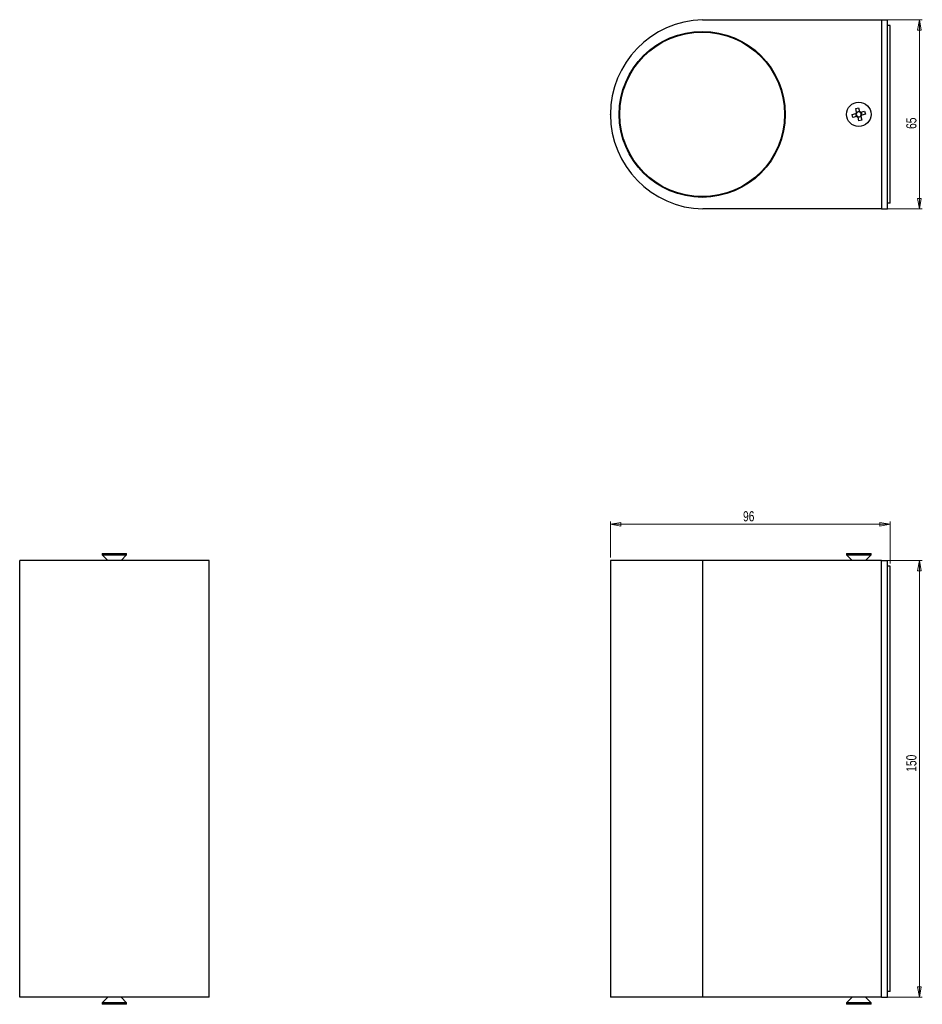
# Model space of a CAD drawing. Header units: millimetres. Extents: x 328 to 637, y 321 to 659.
import ezdxf

# ---------------------------------------------------------------- set-up
doc = ezdxf.new("R2010")
doc.units = ezdxf.units.MM
doc.header["$PDSIZE"] = -1
doc.styles.add('SLDTEXTSTYLE0', font='TXT', dxfattribs={"width": 0.75})
doc.dimstyles.new('SLDDIMSTYLE0', dxfattribs={"dimtxt": 3.5, "dimasz": 3.556, "dimexe": 0, "dimexo": 0.0625, "dimgap": 0.875, "dimtad": 1, "dimdec": 0, "dimrnd": 1e-09, "dimzin": 12, "dimdsep": 46, "dimtxsty": 'SLDTEXTSTYLE0', "dimblk1": 'CLOSED', "dimblk2": 'CLOSED', "dimsah": 1, "dimcen": 0.09, "dimadec": 0, "dimazin": 3, "dimtfac": 1, "dimtdec": 0, "dimtofl": 0, "dimtmove": 0, "dimatfit": 3, "dimldrblk": 'CLOSED', "dimfxl": 0, "dimfrac": 2, "dimtolj": 1, "dimtzin": 12, "dimarcsym": 0})

# ---------------------------------------------------------------- blocks, each defined once
blk = doc.blocks.new('_Closed')
at = {"color": 0, "linetype": 'ByBlock', "lineweight": -2}
for p, q in [((-1, 0.166667), (0, 0)), ((-1, 0.166667), (-1, -0.166667)), ((0, 0), (-1, -0.166667)), ((0, 0), (-1, 0))]:
    blk.add_line(p, q, dxfattribs=at)
blk = doc.blocks.new('_D')
at = {"color": 7, "linetype": 'Continuous', "lineweight": 0}
for p, q in [((530.42, 474.1), (530.42, 486.51)), ((530.42, 485.51), (626.47, 485.51)), ((626.47, 472.1), (626.47, 486.51))]:
    blk.add_line(p, q, dxfattribs=at)
at = {"color": 7, "linetype": 'Continuous', "lineweight": 18, "xscale": 3.556, "yscale": 3.556, "rotation": 180.0000000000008}
blk.add_blockref('_Closed', (530.42, 485.51, -61.77), dxfattribs=at)
at = {"color": 7, "linetype": 'Continuous', "lineweight": 18, "xscale": 3.556, "yscale": 3.556}
blk.add_blockref('_Closed', (626.47, 485.51, -61.77), dxfattribs=at)
at = {"color": 7, "linetype": 'Continuous', "lineweight": 18, "insert": (575.93, 490.02), "char_height": 3.5, "attachment_point": 1, "style": 'SLDTEXTSTYLE0'}
blk.add_mtext('96', dxfattribs=at)
blk = doc.blocks.new('_D_1')
at = {"color": 7, "linetype": 'Continuous', "lineweight": 0}
for p, q in [((624.47, 473.1), (637.47, 473.1)), ((636.47, 473.1), (636.47, 323.1)), ((624.47, 323.1), (637.47, 323.1))]:
    blk.add_line(p, q, dxfattribs=at)
at = {"color": 7, "linetype": 'Continuous', "lineweight": 18, "xscale": 3.556, "yscale": 3.556}
for p, rotation in [((636.47, 473.1, -61.77), 90.0000000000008), ((636.47, 323.1, -61.77), 270.0000000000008)]:
    blk.add_blockref('_Closed', p, dxfattribs=dict(at, rotation=rotation))
at = {"color": 7, "linetype": 'Continuous', "lineweight": 18, "insert": (631.96, 400.54), "char_height": 3.5, "attachment_point": 1, "rotation": 90, "style": 'SLDTEXTSTYLE0'}
blk.add_mtext('150', dxfattribs=at)
blk = doc.blocks.new('_D_2')
at = {"color": 7, "linetype": 'Continuous', "lineweight": 0}
for p, q in [((624.47, 658.79), (637.47, 658.79)), ((636.47, 593.79), (636.47, 658.79)), ((624.47, 593.79), (637.47, 593.79))]:
    blk.add_line(p, q, dxfattribs=at)
at = {"color": 7, "linetype": 'Continuous', "lineweight": 18, "xscale": 3.556, "yscale": 3.556}
for p, rotation in [((636.47, 658.79, -3.78), 90.000000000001), ((636.47, 593.79, -3.78), 270.000000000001)]:
    blk.add_blockref('_Closed', p, dxfattribs=dict(at, rotation=rotation))
at = {"color": 7, "linetype": 'Continuous', "lineweight": 18, "insert": (631.96, 621.28), "char_height": 3.5, "attachment_point": 1, "rotation": 90, "style": 'SLDTEXTSTYLE0'}
blk.add_mtext('65', dxfattribs=at)

msp = doc.modelspace()

# ---------------------------------------------------------------- linework, layer by layer
at = {"color": 7, "linetype": 'Continuous', "lineweight": 25}
for p, q in [((562.07, 658.79), (623.47, 658.79)), ((623.47, 658.79), (623.47, 593.79)), ((623.47, 658.79), (625.47, 658.79)), ((625.47, 593.79), (625.47, 658.79)), ((626.47, 656.79), (625.47, 656.79)), ((626.47, 595.79), (626.47, 656.79)), ((588.61, 636.29), (588.36, 636.29)), ((613.41, 626.23), (614.68, 626.56)), ((613.67, 625.23), (613.41, 626.23)), ((614.94, 625.57), (613.67, 625.23)), ((614.61, 628.29), (615.61, 628.55)), ((614.94, 627.02), (614.61, 628.29)), ((614.88, 625.55), (614.62, 626.55)), ((614.93, 627.08), (615.92, 627.34)), ((616.41, 625.51), (615.41, 625.24)), ((615.61, 628.55), (615.94, 627.28)), ((616.39, 625.57), (616.73, 624.3)), ((616.4, 627.02), (617.66, 627.35)), ((616.45, 627.03), (616.72, 626.04)), ((617.93, 626.36), (616.66, 626.02)), ((617.66, 627.35), (617.93, 626.36)), ((615.73, 624.03), (615.4, 625.3)), ((616.73, 624.3), (615.73, 624.03)), ((588.36, 616.29), (588.61, 616.29)), ((626.47, 595.79), (625.47, 595.79)), ((623.47, 593.79), (562.16, 593.79)), ((623.47, 593.79), (625.47, 593.79)), ((355.97, 475.51), (355.97, 475.01)), ((355.97, 475.51), (361.24, 475.51)), ((355.97, 475.01), (357.87, 473.1)), ((355.97, 475.01), (361.24, 475.01)), ((361.24, 475.51), (364.37, 475.51)), ((361.24, 475.01), (364.37, 475.01)), ((362.46, 473.1), (364.37, 475.01)), ((364.37, 475.01), (364.37, 475.51)), ((611.47, 475.51), (611.47, 475.01)), ((611.47, 475.51), (611.61, 475.51)), ((611.47, 475.01), (613.38, 473.1)), ((611.47, 475.01), (611.61, 475.01)), ((611.61, 475.51), (619.87, 475.51)), ((611.61, 475.01), (619.87, 475.01)), ((617.96, 473.1), (619.87, 475.01)), ((619.87, 475.01), (619.87, 475.51)), ((327.67, 323.1), (327.67, 473.1)), ((392.67, 473.1), (327.67, 473.1)), ((392.67, 323.1), (392.67, 473.1)), ((530.42, 473.1), (530.42, 323.1)), ((562.16, 473.1), (530.42, 473.1)), ((562.16, 323.1), (562.16, 473.1)), ((623.47, 473.1), (562.16, 473.1)), ((623.47, 323.1), (623.47, 473.1)), ((623.47, 473.1), (625.47, 473.1)), ((625.47, 323.1), (625.47, 473.1)), ((626.47, 471.1), (625.47, 471.1)), ((626.47, 325.1), (626.47, 471.1)), ((626.47, 325.1), (625.47, 325.1)), ((392.67, 323.1), (327.67, 323.1)), ((357.87, 323.1), (355.97, 321.2)), ((355.97, 321.2), (355.97, 320.7)), ((364.37, 321.2), (355.97, 321.2)), ((364.37, 321.2), (362.46, 323.1)), ((364.37, 320.7), (364.37, 321.2)), ((562.16, 323.1), (530.42, 323.1)), ((623.47, 323.1), (562.16, 323.1)), ((613.38, 323.1), (611.47, 321.2)), ((611.47, 321.2), (611.47, 320.7)), ((619.87, 321.2), (611.47, 321.2)), ((619.87, 321.2), (617.96, 323.1)), ((619.87, 320.7), (619.87, 321.2)), ((623.47, 323.1), (625.47, 323.1)), ((364.37, 320.7), (355.97, 320.7)), ((619.87, 320.7), (611.47, 320.7))]:
    msp.add_line(p, q, dxfattribs=at)
for centre, radius in [((561.93, 626.29), 28.5), ((561.93, 626.29), 28.26), ((615.67, 626.29), 4.2)]:
    msp.add_circle(centre, radius, dxfattribs=at)
for centre, radius, start, end in [((562.93, 626.29), 32.51, 91.5155, 268.6553), ((615.67, 626.29), 1.03, 134.9005, 164.6759), ((615.67, 626.29), 0.851, 157.5471, 232.0293), ((615.67, 626.29), 0.851, 142.0293, 157.5471), ((615.67, 626.29), 1.03, 224.9005, 254.6759), ((615.67, 626.29), 0.851, 67.5471, 142.0293), ((615.67, 626.29), 0.851, 232.0293, 247.5471), ((615.67, 626.29), 0.851, 247.5471, 322.0293), ((615.67, 626.29), 1.03, 44.9005, 74.6759), ((615.67, 626.29), 0.851, 52.0293, 67.5471), ((615.67, 626.29), 0.851, 337.5471, 52.0293), ((615.67, 626.29), 0.851, 322.0293, 337.5471), ((615.67, 626.29), 1.03, 314.9005, 344.6759)]:
    msp.add_arc(centre, radius, start, end, dxfattribs=at)
for points, knots in [([(614.88, 626.62), (614.87, 626.61), (614.81, 626.6), (614.74, 626.58), (614.69, 626.57), (614.68, 626.56)], [0, 0, 0, 0, 0.126727, 0.871977, 1, 1, 1, 1]), ([(614.94, 627.02), (614.95, 627.01), (614.96, 626.95), (614.98, 626.89), (615, 626.82), (615, 626.82)], [0, 0, 0, 0, 0.128023, 0.873273, 1, 1, 1, 1]), ([(614.94, 625.57), (614.95, 625.57), (615.01, 625.59), (615.07, 625.6), (615.14, 625.62), (615.15, 625.62)], [0, 0, 0, 0, 0.128023, 0.873273, 1, 1, 1, 1]), ([(615.34, 625.51), (615.35, 625.5), (615.36, 625.44), (615.38, 625.37), (615.4, 625.31), (615.4, 625.3)], [0, 0, 0, 0, 0.126727, 0.871977, 1, 1, 1, 1]), ([(615.99, 627.08), (615.99, 627.09), (615.98, 627.15), (615.96, 627.22), (615.94, 627.27), (615.94, 627.28)], [0, 0, 0, 0, 0.126727, 0.871977, 1, 1, 1, 1]), ([(616.4, 627.02), (616.39, 627.01), (616.33, 627), (616.26, 626.98), (616.2, 626.97), (616.19, 626.96)], [0, 0, 0, 0, 0.128023, 0.873273, 1, 1, 1, 1]), ([(616.39, 625.57), (616.39, 625.57), (616.38, 625.63), (616.36, 625.7), (616.34, 625.76), (616.34, 625.77)], [0, 0, 0, 0, 0.128023, 0.873273, 1, 1, 1, 1]), ([(616.46, 625.97), (616.46, 625.97), (616.53, 625.99), (616.59, 626), (616.65, 626.02), (616.66, 626.02)], [0, 0, 0, 0, 0.126727, 0.871977, 1, 1, 1, 1])]:
    msp.add_open_spline(points, degree=3, knots=knots, dxfattribs=at)
at = {"color": 7, "linetype": 'Continuous', "lineweight": 0}
msp.add_point((530.42, 626.25), dxfattribs=at)

# ---------------------------------------------------------------- dimensions: what is measured, and where the dimension line sits
at = {"color": 7, "linetype": 'Continuous', "lineweight": 18}
for base, p1, p2, angle, picture, middle in [((636.47, 658.79), (623.47, 593.79), (623.47, 658.79), 90, '_D_2', (636.47, 623.86)), ((626.47, 485.51), (530.42, 473.1), (626.47, 471.1), 0, '_D', (578.52, 485.51)), ((636.47, 323.1), (623.47, 473.1), (623.47, 323.1), 90, '_D_1', (636.47, 404.42))]:
    dim = msp.add_linear_dim(base=base, p1=p1, p2=p2, angle=angle, dimstyle='SLDDIMSTYLE0', dxfattribs=at)
    dim.commit()
    dim.dimension.update_dxf_attribs({"geometry": picture, "text_midpoint": middle, "dimtype": 160})

doc.saveas('drawing.dxf')
